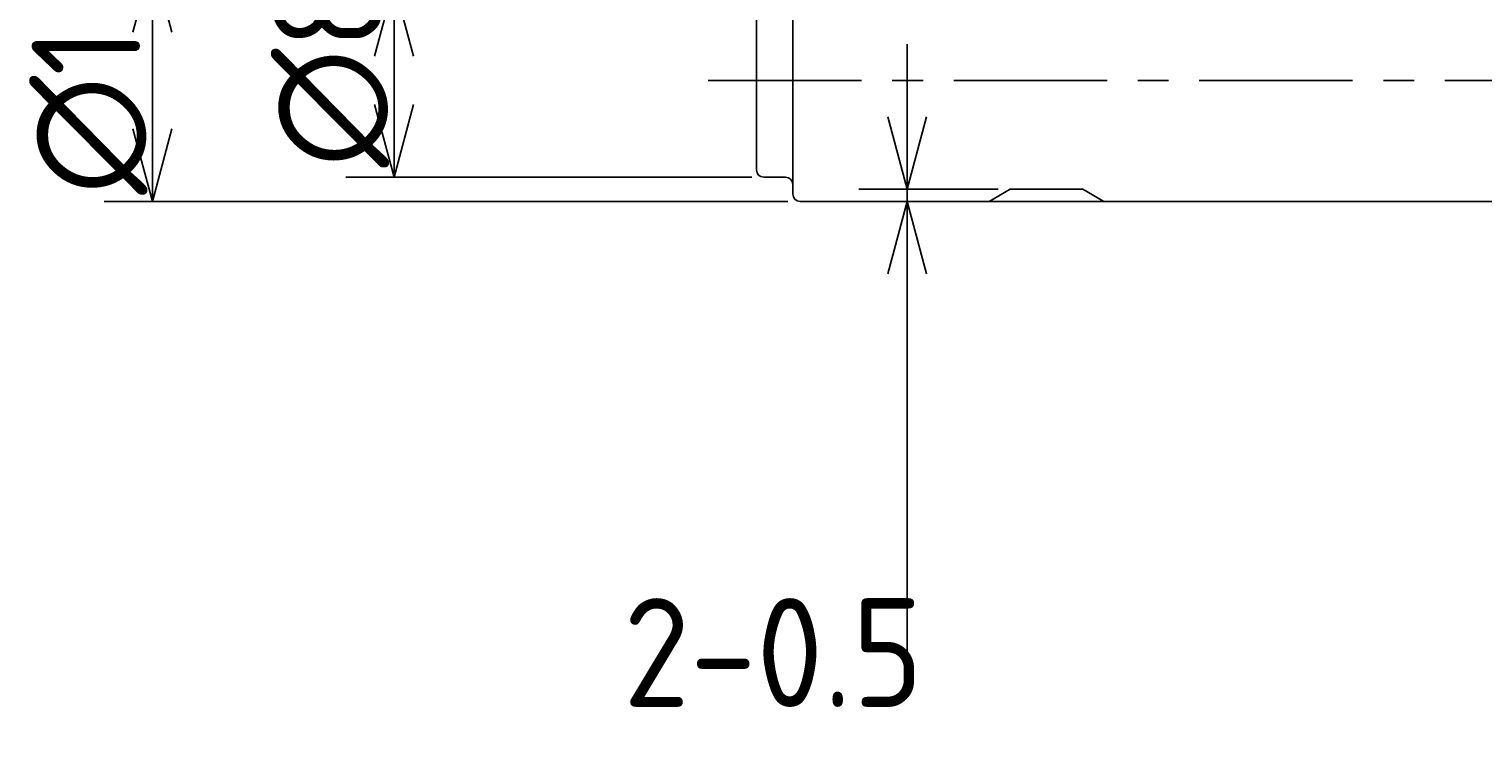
# Model space of a CAD drawing. Extents: x 55 to 287, y 73 to 146.
# Tile 1 of 7: x 55 to 115, y 73 to 102. Entities that reach past the tile are written whole.
import ezdxf

# ---------------------------------------------------------------- set-up
doc = ezdxf.new("R2010")
doc.units = 0
doc.header["$LTSCALE"] = 0.2
doc.linetypes.add('CENTER', pattern=[50.8, 31.75, -6.35, 6.35, -6.35])
doc.layers.get('0').update_dxf_attribs({"linetype": 'CONTINUOUS'})
doc.layers.get('DEFPOINTS').update_dxf_attribs({"linetype": 'CONTINUOUS'})
for name, color, linetype in [('18-0-CON', 3, 'CONTINUOUS'), ('18-2-CEN', 1, 'CENTER'), ('35-0-CON', 7, 'CONTINUOUS')]:
    doc.layers.add(name, color=color, linetype=linetype)
doc.styles.add('DIMENSION', font='isocp.shx', dxfattribs={"bigfont": 'bigfont.shx'})
doc.styles.get("Standard").update_dxf_attribs({"font": 'isocp.shx', "bigfont": 'bigfont.shx'})
doc.dimstyles.get("Standard").update_dxf_attribs({"dimtxt": 0.18, "dimasz": 0.18, "dimexe": 0.18, "dimexo": 0.0625, "dimgap": 0.09, "dimtad": 0, "dimtih": 1, "dimtoh": 1, "dimzin": 0, "dimcen": 0.09, "dimazin": 3, "dimtfac": 1, "dimtofl": 0, "dimtmove": 0, "dimatfit": 3})

# ---------------------------------------------------------------- blocks, each defined once
blk = doc.blocks.new('_OPEN30')
at = {"color": 0, "linetype": 'BYBLOCK'}
for p, q in [((-1, 0.268), (0, 0)), ((0, 0), (-1, -0.268)), ((0, 0), (-1, 0))]:
    blk.add_line(p, q, dxfattribs=at)
blk = doc.blocks.new('*U91')
at = {"layer": '18-0-CON', "color": 161, "style": 'DIMENSION'}
blk.add_text('∅10', height=4.5, rotation=90, dxfattribs=at).set_placement((59.5, 95.273))
blk = doc.blocks.new('*D90')
at = {"layer": '18-0-CON', "color": 161}
for p, q in [((86.3, 105), (58, 105)), ((60, 102), (60, 98)), ((86.3, 95), (58, 95))]:
    blk.add_line(p, q, dxfattribs=at)
at = {"layer": 'DEFPOINTS', "color": 0}
for p in [(86.8, 105), (60, 95), (86.8, 95)]:
    blk.add_point(p, dxfattribs=at)
blk.add_blockref('*U91', (0, 0))
at = {"layer": '18-0-CON', "color": 161, "xscale": 3, "yscale": 3, "zscale": 3}
for p, rotation in [((60, 105), 90), ((60, 95), 270)]:
    blk.add_blockref('_OPEN30', p, dxfattribs=dict(at, rotation=rotation))
blk = doc.blocks.new('*U95')
at = {"layer": '18-0-CON', "color": 161, "style": 'DIMENSION'}
blk.add_text('∅8', height=4.5, rotation=90, dxfattribs=at).set_placement((69.5, 96.4))
blk = doc.blocks.new('*D94')
at = {"layer": '18-0-CON', "color": 161}
for p, q in [((84.8, 104), (68, 104)), ((70, 99), (70, 101)), ((84.8, 96), (68, 96))]:
    blk.add_line(p, q, dxfattribs=at)
at = {"layer": 'DEFPOINTS', "color": 0}
for p in [(70, 104), (85.3, 104), (85.3, 96)]:
    blk.add_point(p, dxfattribs=at)
blk.add_blockref('*U95', (0, 0))
at = {"layer": '18-0-CON', "color": 161, "xscale": 3, "yscale": 3, "zscale": 3}
for p, rotation in [((70, 104), 90), ((70, 96), 270)]:
    blk.add_blockref('_OPEN30', p, dxfattribs=dict(at, rotation=rotation))
blk = doc.blocks.new('*D261')
at = {"layer": '18-0-CON', "color": 161}
for p, q in [((91.234, 98.501), (91.234, 101.501)), ((95, 95.501), (89.234, 95.501)), ((91.234, 95.501), (91.234, 95)), ((95, 95), (89.234, 95)), ((91.234, 92), (91.234, 75.099))]:
    blk.add_line(p, q, dxfattribs=at)
at = {"layer": 'DEFPOINTS', "color": 0}
for p in [(95.5, 95.501), (91.234, 95), (95.5, 95)]:
    blk.add_point(p, dxfattribs=at)
at = {"layer": '18-0-CON', "color": 161, "xscale": 3, "yscale": 3, "zscale": 3}
for p, rotation in [((91.234, 95.501), 270), ((91.234, 95), 90)]:
    blk.add_blockref('_OPEN30', p, dxfattribs=dict(at, rotation=rotation))
at = {"layer": '18-0-CON', "color": 161}
blk.add_text('2-0.5', height=4.5, dxfattribs=at).set_placement((79.484, 74.085))

msp = doc.modelspace()

# ---------------------------------------------------------------- linework, layer by layer
at = {"layer": '18-0-CON'}
msp.add_line((99.369, 95), (94.631, 95), dxfattribs=at)
at = {"layer": '18-2-CEN'}
msp.add_line((83, 100), (263, 100), dxfattribs=at)
at = {"layer": '35-0-CON'}
for p, q in [((86.5, 104.7), (86.5, 95.3)), ((85, 103.7), (85, 96.3)), ((85.3, 96), (86.2, 96)), ((95.5, 95.501), (94.631, 95)), ((98.5, 95.501), (95.5, 95.501)), ((99.369, 95), (98.5, 95.501)), ((86.8, 95), (94.631, 95)), ((99.369, 95), (192.5, 95))]:
    msp.add_line(p, q, dxfattribs=at)
for centre, start, end in [((85.3, 96.3), 180, 270), ((86.2, 95.7), 0, 90), ((86.8, 95.3), 180, 270)]:
    msp.add_arc(centre, 0.3, start, end, dxfattribs=at)

# ---------------------------------------------------------------- dimensions: what is measured, and where the dimension line sits
at = {"layer": '18-0-CON'}
for base, p1, p2, override, picture, middle in [((60, 95), (86.8, 105), (86.8, 95), {"dimscale": 1, "dimpost": '%%c<>'}, '*D90', (57.25, 100)), ((70, 104), (85.3, 96), (85.3, 104), {"dimscale": 1, "dimpost": '%%c<>', "dimtol": 0, "dimtp": 0.1, "dimtm": 0}, '*D94', (67.25, 100)), ((91.234, 95), (95.5, 95.501), (95.5, 95), {"dimscale": 1, "dimdec": 1, "dimpost": '2-<>', "dimblk": 'OPEN30', "dimtol": 0, "dimtp": 0.1, "dimtm": 0, "dimtdec": 4, "dimtmove": 0, "dimtzin": 0}, '*D261', (88.484, 82.05))]:
    dim = msp.add_linear_dim(base=base, p1=p1, p2=p2, angle=90, dimstyle='Standard', override=override, dxfattribs=at)
    dim.commit()
    dim.dimension.update_dxf_attribs({"geometry": picture, "text_midpoint": middle})

doc.saveas('drawing.dxf')
